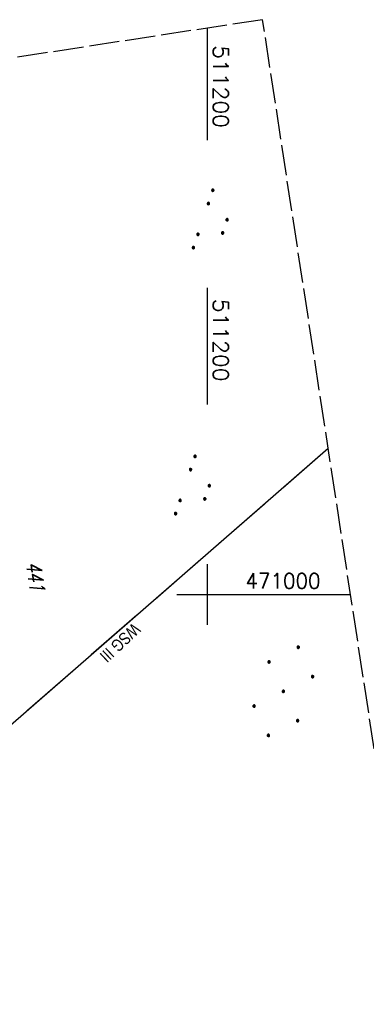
# Model space of a CAD drawing. Extents: x 510925 to 511321, y 470320 to 471095.
# Tile 17 of 17: x 511169 to 511226, y 470932 to 471095. Entities that reach past the tile are written whole.
import ezdxf
from ezdxf.enums import TextEntityAlignment as Align

# ---------------------------------------------------------------- set-up
doc = ezdxf.new("R2010")
doc.units = 0
doc.header["$LTSCALE"] = 10
doc.header["$MEASUREMENT"] = 0
for name, pattern in [('LT00', [0]), ('LT05', [0.7, 0.5, -0.2]), ('LT14', [0.6, 0.5, -0.1])]:
    doc.linetypes.add(name, pattern=pattern)
doc.layers.get('0').update_dxf_attribs({"linetype": 'LT00'})
doc.layers.add('-BLATT_96-RAND', color=7, linetype='LT14', plot=False)
for name, color, linetype in [('DFK_FLUR_NR', 250, 'LT00'), ('DFK_KATASTER', 250, 'LT00'), ('DFK_NUTZUNG', 250, 'LT00'), ('V95_RASTER', 250, 'LT00'), ('V96_RASTER', 250, 'LT00'), ('WSG-GRENZE', 162, 'LT05'), ('WSG_TEXT', 163, 'Continuous')]:
    doc.layers.add(name, color=color, linetype=linetype)
doc.styles.add('Beschrift', font='ARIAL.TTF')
doc.styles.get("Standard").update_dxf_attribs({"font": 'romans.shx'})

# ---------------------------------------------------------------- blocks, each defined once
blk = doc.blocks.new('SYMB7111')
at = {"color": 0, "linetype": 'ByBlock'}
for p, q in [((-0.13, 0.202919), (-0.13, 0.177081)), ((-0.125, 0.172895), (-0.125, 0.207105)), ((-0.12, 0.209164), (-0.12, 0.170836)), ((-0.115, 0.170204), (-0.115, 0.209796)), ((-0.11, 0.209164), (-0.11, 0.170836)), ((-0.105, 0.172895), (-0.105, 0.207105)), ((-0.1, 0.202919), (-0.1, 0.177081)), ((-0.095, 0.189874), (-0.095, 0.190146)), ((0.1, 0.202919), (0.1, 0.177081)), ((0.105, 0.172895), (0.105, 0.207105)), ((0.11, 0.209164), (0.11, 0.170836)), ((0.115, 0.170204), (0.115, 0.209796)), ((0.12, 0.209164), (0.12, 0.170836)), ((0.125, 0.172895), (0.125, 0.207105)), ((0.13, 0.202919), (0.13, 0.177081)), ((0.135, 0.189874), (0.135, 0.190146)), ((-0.515, -0.177081), (-0.515, -0.202919)), ((-0.51, -0.207105), (-0.51, -0.172895)), ((-0.505, -0.170836), (-0.505, -0.209164)), ((-0.5, -0.209796), (-0.5, -0.170204)), ((-0.495, -0.170836), (-0.495, -0.209164)), ((-0.49, -0.207105), (-0.49, -0.172895)), ((-0.485, -0.177081), (-0.485, -0.202919)), ((-0.48, -0.190126), (-0.48, -0.189854)), ((-0.285, -0.177081), (-0.285, -0.202919)), ((-0.28, -0.207105), (-0.28, -0.172895)), ((-0.275, -0.170836), (-0.275, -0.209164)), ((-0.27, -0.209796), (-0.27, -0.170204)), ((-0.265, -0.170836), (-0.265, -0.209164)), ((-0.26, -0.207105), (-0.26, -0.172895)), ((-0.255, -0.177081), (-0.255, -0.202919)), ((-0.25, -0.190126), (-0.25, -0.189854)), ((0.255, -0.177081), (0.255, -0.202919)), ((0.26, -0.207105), (0.26, -0.172895)), ((0.265, -0.170836), (0.265, -0.209164)), ((0.27, -0.209796), (0.27, -0.170204)), ((0.275, -0.170836), (0.275, -0.209164)), ((0.28, -0.207105), (0.28, -0.172895)), ((0.285, -0.177081), (0.285, -0.202919)), ((0.29, -0.190126), (0.29, -0.189854)), ((0.485, -0.177081), (0.485, -0.202919)), ((0.49, -0.207105), (0.49, -0.172895)), ((0.495, -0.170836), (0.495, -0.209164)), ((0.5, -0.209796), (0.5, -0.170204)), ((0.505, -0.170836), (0.505, -0.209164)), ((0.51, -0.207105), (0.51, -0.172895)), ((0.515, -0.177081), (0.515, -0.202919)), ((0.52, -0.190126), (0.52, -0.189854))]:
    blk.add_line(p, q, dxfattribs=at)
for points in [[(-0.095, 0.19), (-0.096981, 0.198678), (-0.10253, 0.205637), (-0.11055, 0.209499), (-0.11945, 0.209499), (-0.12747, 0.205637), (-0.133019, 0.198678), (-0.135, 0.19), (-0.133019, 0.181322), (-0.12747, 0.174363), (-0.11945, 0.170501), (-0.11055, 0.170501), (-0.10253, 0.174363), (-0.096981, 0.181322), (-0.095, 0.19)], [(0.135, 0.19), (0.133019, 0.198678), (0.12747, 0.205637), (0.11945, 0.209499), (0.11055, 0.209499), (0.10253, 0.205637), (0.096981, 0.198678), (0.095, 0.19), (0.096981, 0.181322), (0.10253, 0.174363), (0.11055, 0.170501), (0.11945, 0.170501), (0.12747, 0.174363), (0.133019, 0.181322), (0.135, 0.19)], [(-0.48, -0.19), (-0.481981, -0.181322), (-0.48753, -0.174363), (-0.49555, -0.170501), (-0.50445, -0.170501), (-0.51247, -0.174363), (-0.518019, -0.181322), (-0.52, -0.19), (-0.518019, -0.198678), (-0.51247, -0.205637), (-0.50445, -0.209499), (-0.49555, -0.209499), (-0.48753, -0.205637), (-0.481981, -0.198678), (-0.48, -0.19)], [(-0.25, -0.19), (-0.251981, -0.181322), (-0.25753, -0.174363), (-0.26555, -0.170501), (-0.27445, -0.170501), (-0.28247, -0.174363), (-0.288019, -0.181322), (-0.29, -0.19), (-0.288019, -0.198678), (-0.28247, -0.205637), (-0.27445, -0.209499), (-0.26555, -0.209499), (-0.25753, -0.205637), (-0.251981, -0.198678), (-0.25, -0.19)], [(0.29, -0.19), (0.288019, -0.181322), (0.28247, -0.174363), (0.27445, -0.170501), (0.26555, -0.170501), (0.25753, -0.174363), (0.251981, -0.181322), (0.25, -0.19), (0.251981, -0.198678), (0.25753, -0.205637), (0.26555, -0.209499), (0.27445, -0.209499), (0.28247, -0.205637), (0.288019, -0.198678), (0.29, -0.19)], [(0.52, -0.19), (0.518019, -0.181322), (0.51247, -0.174363), (0.50445, -0.170501), (0.49555, -0.170501), (0.48753, -0.174363), (0.481981, -0.181322), (0.48, -0.19), (0.481981, -0.198678), (0.48753, -0.205637), (0.49555, -0.209499), (0.50445, -0.209499), (0.51247, -0.205637), (0.518019, -0.198678), (0.52, -0.19)]]:
    blk.add_lwpolyline(points, dxfattribs=at)
blk = doc.blocks.new('Ackerland7')
at = {"layer": 'DFK_NUTZUNG', "color": 0, "linetype": 'ByBlock'}
for p, q in [((-4, 3.93), (-4, 3.67)), ((-3.95, 3.63), (-3.95, 3.97)), ((-3.9, 3.99), (-3.9, 3.61)), ((-3.85, 3.6), (-3.85, 4)), ((-3.8, 3.99), (-3.8, 3.61)), ((-3.75, 3.63), (-3.75, 3.97)), ((-3.7, 3.93), (-3.7, 3.67)), ((-3.65, 3.8), (-3.65, 3.8)), ((3.7, 3.93), (3.7, 3.67)), ((3.75, 3.63), (3.75, 3.97)), ((3.8, 3.99), (3.8, 3.61)), ((3.85, 3.6), (3.85, 4)), ((3.9, 3.99), (3.9, 3.61)), ((3.95, 3.63), (3.95, 3.97)), ((4, 3.93), (4, 3.67)), ((4.05, 3.8), (4.05, 3.8)), ((-7.85, 0.13), (-7.85, -0.13)), ((-7.8, -0.17), (-7.8, 0.17)), ((-7.75, 0.19), (-7.75, -0.19)), ((-7.7, -0.2), (-7.7, 0.2)), ((-7.65, 0.19), (-7.65, -0.19)), ((-7.6, -0.17), (-7.6, 0.17)), ((-7.55, 0.13), (-7.55, -0.13)), ((-7.5, 0), (-7.5, 0)), ((-0.15, 0.13), (-0.15, -0.13)), ((-0.1, -0.17), (-0.1, 0.17)), ((-0.05, 0.19), (-0.05, -0.19)), ((0, -0.2), (0, 0.2)), ((0.05, 0.19), (0.05, -0.19)), ((0.1, -0.17), (0.1, 0.17)), ((0.15, 0.13), (0.15, -0.13)), ((0.2, 0), (0.2, 0)), ((7.55, 0.13), (7.55, -0.13)), ((7.6, -0.17), (7.6, 0.17)), ((7.65, 0.19), (7.65, -0.19)), ((7.7, -0.2), (7.7, 0.2)), ((7.75, 0.19), (7.75, -0.19)), ((7.8, -0.17), (7.8, 0.17)), ((7.85, 0.13), (7.85, -0.13)), ((7.9, 0), (7.9, 0)), ((-4, -3.67), (-4, -3.93)), ((-3.95, -3.97), (-3.95, -3.63)), ((-3.9, -3.61), (-3.9, -3.99)), ((-3.85, -4), (-3.85, -3.6)), ((-3.8, -3.61), (-3.8, -3.99)), ((-3.75, -3.97), (-3.75, -3.63)), ((-3.7, -3.67), (-3.7, -3.93)), ((-3.65, -3.8), (-3.65, -3.8)), ((3.7, -3.67), (3.7, -3.93)), ((3.75, -3.97), (3.75, -3.63)), ((3.8, -3.61), (3.8, -3.99)), ((3.85, -4), (3.85, -3.6)), ((3.9, -3.61), (3.9, -3.99)), ((3.95, -3.97), (3.95, -3.63)), ((4, -3.67), (4, -3.93)), ((4.05, -3.8), (4.05, -3.8))]:
    blk.add_line(p, q, dxfattribs=at)
for points in [[(-3.65, 3.8), (-3.67, 3.89), (-3.73, 3.96), (-3.81, 3.99), (-3.89, 3.99), (-3.97, 3.96), (-4.03, 3.89), (-4.05, 3.8), (-4.03, 3.71), (-3.97, 3.64), (-3.89, 3.6), (-3.81, 3.6), (-3.73, 3.64), (-3.67, 3.71), (-3.65, 3.8)], [(4.05, 3.8), (4.03, 3.89), (3.97, 3.96), (3.89, 3.99), (3.81, 3.99), (3.73, 3.96), (3.67, 3.89), (3.65, 3.8), (3.67, 3.71), (3.73, 3.64), (3.81, 3.61), (3.89, 3.61), (3.97, 3.64), (4.03, 3.71), (4.05, 3.8)], [(-7.5, 0), (-7.52, 0.09), (-7.58, 0.16), (-7.66, 0.19), (-7.74, 0.19), (-7.82, 0.16), (-7.88, 0.09), (-7.9, 0)], [(0.2, 0), (0.18, 0.09), (0.12, 0.16), (0.04, 0.19), (-0.04, 0.19), (-0.12, 0.16), (-0.18, 0.09), (-0.2, 0)], [(-0.2, 0), (-0.18, -0.09), (-0.12, -0.16), (-0.04, -0.19), (0.04, -0.19), (0.12, -0.16), (0.18, -0.09), (0.2, 0)], [(7.9, 0), (7.88, 0.09), (7.82, 0.16), (7.74, 0.19), (7.66, 0.19), (7.58, 0.16), (7.52, 0.09), (7.5, 0)], [(7.5, 0), (7.52, -0.09), (7.58, -0.16), (7.66, -0.19), (7.74, -0.19), (7.82, -0.16), (7.88, -0.09), (7.9, 0)], [(-7.9, 0), (-7.88, -0.09), (-7.82, -0.16), (-7.74, -0.19), (-7.66, -0.19), (-7.58, -0.16), (-7.52, -0.09), (-7.5, 0)], [(-3.65, -3.8), (-3.67, -3.71), (-3.73, -3.64), (-3.81, -3.61), (-3.89, -3.61), (-3.97, -3.64), (-4.03, -3.71), (-4.05, -3.8), (-4.03, -3.89), (-3.97, -3.96), (-3.89, -3.99), (-3.81, -3.99), (-3.73, -3.96), (-3.67, -3.89), (-3.65, -3.8)], [(4.05, -3.8), (4.03, -3.71), (3.97, -3.64), (3.89, -3.61), (3.81, -3.61), (3.73, -3.64), (3.67, -3.71), (3.65, -3.8), (3.67, -3.89), (3.73, -3.96), (3.81, -3.99), (3.89, -3.99), (3.97, -3.96), (4.03, -3.89), (4.05, -3.8)]]:
    blk.add_lwpolyline(points, dxfattribs=at)

msp = doc.modelspace()

# ---------------------------------------------------------------- linework, layer by layer
at = {"layer": '-BLATT_96-RAND', "elevation": 359.87}
msp.add_lwpolyline([(510925.48, 471051.66), (511037.44, 470320.17), (511321.13, 470363.6), (511209.17, 471095.08), (510925.48, 471051.66)], dxfattribs=at)
at = {"layer": 'DFK_KATASTER'}
for p, q in [((511220.03, 471024.16), (511209.18, 471014.7)), ((511209.18, 471014.7), (511145.66, 470959.34))]:
    msp.add_line(p, q, dxfattribs=at)
at = {"layer": 'V95_RASTER'}
for p, q in [((511200, 471093.67), (511200, 471091.88)), ((511200, 471050.72), (511200, 471031.43))]:
    msp.add_line(p, q, dxfattribs=at)
at = {"layer": 'V96_RASTER'}
for p, q in [((511200, 471093.67, 359.87), (511200, 471075.17, 359.87)), ((511200, 471005, 359.87), (511200, 470995, 359.87)), ((511195, 471000, 359.87), (511223.73, 471000, 359.87))]:
    msp.add_line(p, q, dxfattribs=at)
at = {"layer": 'WSG-GRENZE', "ltscale": 2, "flags": 128}
msp.add_lwpolyline([(511220.03, 471024.16), (511145.09, 470958.85), (511090.88, 470963.64), (511042.13, 470689.85), (511034.93, 470686.28), (511040.5, 470423.38), (511040.31, 470419.35), (511115.41, 470332.11)], dxfattribs=at)

# ---------------------------------------------------------------- block references
at = {"layer": 'DFK_NUTZUNG', "xscale": 10, "yscale": 10, "zscale": 10, "rotation": 251.28826}
for p in [(511201.13, 471061.51), (511198.18, 471017.5)]:
    msp.add_blockref('SYMB7111', p, dxfattribs=at)
at = {"layer": 'DFK_NUTZUNG', "rotation": 251.2883000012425}
msp.add_blockref('Ackerland7', (511212.6, 470983.98), dxfattribs=at)

# ---------------------------------------------------------------- texts
at = {"layer": 'DFK_FLUR_NR', "oblique": 13.754, "width": 0.75}
msp.add_text('441', height=2.5, rotation=278.7021, dxfattribs=at).set_placement((511169.98, 471005.21))
at = {"layer": 'V95_RASTER', "width": 1.063}
msp.add_text(' 511200', height=2.5, rotation=269.9998, dxfattribs=at).set_placement((511201, 471050.72))
at = {"layer": 'V96_RASTER'}
for s, rotation, width, p in [(' 511200', 269.9993, 1.063, (511201, 471092.67, 359.87)), (' 471000', 359.9993, 0.965, (511204.69, 471001, 359.87))]:
    msp.add_text(s, height=2.5, rotation=rotation, dxfattribs=dict(at, width=width)).set_placement(p)
at = {"layer": 'WSG_TEXT', "style": 'Beschrift', "width": 0.8}
msp.add_text('WSG III', height=2, rotation=223.1951, dxfattribs=at).set_placement((511184.91, 470992.74), align=Align.CENTER)

doc.saveas('drawing.dxf')
